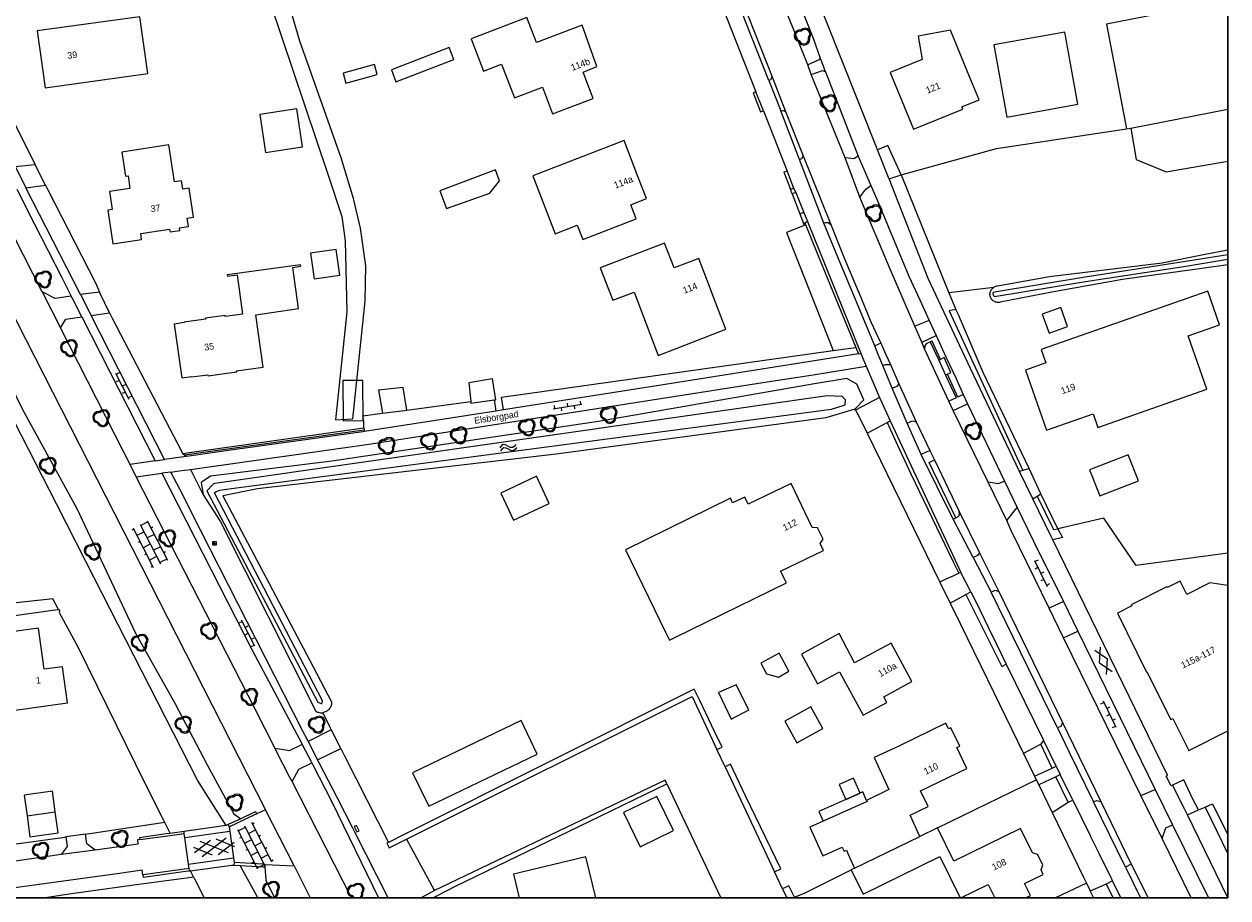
# Model space of a CAD drawing. Header units: metres. Extents: x 231584 to 239351, y 577231 to 577839.
# Tile 66 of 70: x 232200 to 232382, y 577231 to 577363. Entities that reach past the tile are written whole.
import ezdxf
from ezdxf.enums import TextEntityAlignment as Align

# ---------------------------------------------------------------- set-up
doc = ezdxf.new("R2010")
doc.units = ezdxf.units.M
doc.header["$MEASUREMENT"] = 0
for name, color, linetype, lineweight in [('B01', 1, 'Continuous', 0), ('B02', 12, 'Continuous', 0), ('B04', 12, 'Continuous', 0), ('B07', 12, 'Continuous', 0), ('B14', 1, 'Continuous', 0), ('HAAG', 7, 'Continuous', 0), ('LUIFEL', 7, 'Continuous', 0), ('Q07', 7, 'Continuous', 0), ('S01', 7, 'Continuous', 0), ('S02', 7, 'Continuous', 0), ('S03', 7, 'Continuous', 0), ('S05', 140, 'Continuous', 0), ('s_BOOM', 7, 'Continuous', 0), ('s_SPEELVOORZIENING', 7, 'Continuous', 0), ('T00', 34, 'Continuous', 0), ('T01', 1, 'Continuous', 0), ('T07', 140, 'Continuous', 0), ('T09', 72, 'Continuous', 0), ('T10', 7, 'Continuous', 0), ('V01', 8, 'Continuous', 0), ('V02', 253, 'Continuous', 0), ('W00', 140, 'Continuous', 0), ('Z02_huisnummer', 7, 'Continuous', 0), ('Z06_straatnaam', 7, 'Continuous', 0)]:
    doc.layers.add(name, color=color, linetype=linetype, lineweight=lineweight)
doc.styles.add('Style-CHAR_FAST_FONT', font='CHAR_FAST_FONT.shx')

# ---------------------------------------------------------------- blocks, each defined once
blk = doc.blocks.new('SPEELVOORZIENING')
at = {"color": 0, "lineweight": -2, "transparency": 16777216}
for p, q in [((-2.7, -2.1), (-2.7, 2.1)), ((-2.1, 2.7), (2.1, 2.7)), ((2.1, -0.8), (-2.1, 0.9)), ((2.7, 2.1), (2.7, -2.1)), ((2.1, -2.7), (-2.1, -2.7))]:
    blk.add_line(p, q, dxfattribs=at)
at = {"linetype": 'ByBlock', "ltscale": 10, "flags": 128}
for points in [[(-2.7, 2.1), (-2.6, 2.3), (-2.6, 2.4), (-2.4, 2.6), (-2.3, 2.6), (-2.1, 2.7)], [(-0.8, -0.3), (-0.8, -0.2), (-0.7, 0), (-0.6, 0.1), (-0.5, 0.2), (-0.4, 0.3)], [(2.1, 2.7), (2.3, 2.6), (2.4, 2.6), (2.6, 2.4), (2.6, 2.3), (2.7, 2.1)], [(-2.1, -2.7), (-2.3, -2.6), (-2.4, -2.6), (-2.6, -2.4), (-2.6, -2.3), (-2.7, -2.1)], [(-0.2, -0.9), (-0.4, -0.9), (-0.5, -0.8), (-0.7, -0.7), (-0.8, -0.5), (-0.8, -0.3)], [(0.4, -0.3), (0.4, -0.5), (0.3, -0.7), (0.2, -0.8), (0, -0.9), (-0.2, -0.9)], [(0.4, -0.1), (0.4, -0.1), (0.4, -0.2), (0.4, -0.2), (0.4, -0.3), (0.4, -0.3)], [(2.7, -2.1), (2.6, -2.3), (2.6, -2.4), (2.4, -2.6), (2.3, -2.6), (2.1, -2.7)]]:
    blk.add_lwpolyline(points, dxfattribs=at)
blk = doc.blocks.new('BOOM')
at = {"lineweight": -2, "flags": 128}
blk.add_lwpolyline([(12.8, 4), (12.1, 7.4), (10.2, 10.2), (7.3, 12.1), (3.9, 12.8), (0.4, 12.1), (-2.5, 10.1), (-3.9, 10.2), (-7.3, 9.5), (-10.2, 7.6), (-12.1, 4.8), (-12.8, 1.4), (-12.3, -1.4), (-11, -3.9), (-8.9, -5.8), (-6.2, -7), (-3, -11.2), (2.1, -12.8), (5.5, -12.1), (8.4, -10.2), (10.3, -7.4), (11, -4), (10.7, -1.7), (12.1, 0.9), (12.8, 4)], dxfattribs=at)
blk.add_lwpolyline([(11, 4), (10.5, 6.7), (8.9, 8.9), (6.7, 10.5), (3.9, 11), (1.1, 10.5), (-2, 8.3), (-3.8, 8.5), (-6.7, 7.9), (-8.9, 6.4), (-10.5, 4.2), (-11, 1.4), (-10.7, -0.9), (-9.6, -2.9), (-7.9, -4.4), (-5.1, -5.7), (-2, -9.7), (2.2, -11), (4.9, -10.5), (7.1, -9), (8.7, -6.7), (9.2, -3.9), (8.9, -1.3), (10.5, 1.5)], close=True, dxfattribs=at)
blk = doc.blocks.new('S05')
at = {"color": 0}
for p, q in [((0.8, 3), (3.8, 5.9)), ((1.1, -1.9), (4.1, 0.9)), ((3.8, 5.9), (6.8, 7.1)), ((4.1, 0.9), (7.1, 2.1)), ((6.8, 7.1), (10.1, 6.2)), ((7.1, 2.1), (10.2, 1.2)), ((10.1, 6.2), (13.3, 3.7)), ((10.2, 1.2), (13.6, -1.2)), ((13.3, 3.7), (16.6, 1.3)), ((16.6, 1.3), (19.7, 0.4)), ((19.7, 0.4), (22.8, 1.6)), ((22.8, 1.6), (25.8, 4.4)), ((13.6, -1.2), (16.8, -3.7)), ((16.8, -3.7), (20, -4.6)), ((20, -4.6), (23.1, -3.3)), ((23.1, -3.3), (26.1, -0.5))]:
    blk.add_line(p, q, dxfattribs=at)
blk = doc.blocks.new('OV4')
at = {"color": 0}
for p, q in [((0, 12), (67, 12)), ((0, 0), (67, 0)), ((2, 12), (2, 0)), ((12.5, 15), (12.5, 12)), ((12.5, 0), (12.5, -12)), ((23, 12), (23, 0)), ((33.5, 15), (33.5, 12)), ((33.5, 0), (33.5, -12)), ((44, 12), (44, 0)), ((54.5, 15), (54.5, 12)), ((54.5, 0), (54.5, -12)), ((65, 12), (65, 0)), ((0, -12), (67, -12)), ((2, -12), (2, -15)), ((23, -12), (23, -15)), ((44, -12), (44, -15)), ((65, -12), (65, -15))]:
    blk.add_line(p, q, dxfattribs=at)
blk = doc.blocks.new('OV6')
at = {"color": 0}
for p, q in [((0, 0), (44, 0)), ((2, 5), (2, 0)), ((12, 0), (12, -5)), ((22, 5), (22, 0)), ((32, 0), (32, -5)), ((42, 5), (42, 0))]:
    blk.add_line(p, q, dxfattribs=at)
blk = doc.blocks.new('GV2')
at = {"color": 0}
for p, q in [((11.8, 20.5), (0, 0)), ((14, 0), (2.2, 20.5)), ((11.8, -20.5), (0, 0)), ((14, 0), (2.1, -20.5))]:
    blk.add_line(p, q, dxfattribs=at)
blk = doc.blocks.new('GV6')
at = {"color": 0, "linetype": 'Continuous', "ltscale": 10, "flags": 128}
for points in [[(0.1, -3.8), (26.5, 11.5)], [(26.5, -11.5), (0.1, 3.8)], [(50.7, -11.5), (10.9, 11.5)], [(10.9, -11.5), (50.7, 11.5)], [(61.6, -3.8), (35.1, 11.5)], [(35.1, -11.5), (61.6, 3.7)]]:
    blk.add_lwpolyline(points, dxfattribs=at)

msp = doc.modelspace()

# ---------------------------------------------------------------- linework, layer by layer
at = {"flags": 128}
for points in [[(231583.557, 577690.779), (232382.246, 577690.779), (232382.246, 577231.173), (231583.557, 577231.173)], [(232382.246, 577231.173), (232382.246, 577690.779), (231583.557, 577690.779), (231583.557, 577231.173)]]:
    msp.add_lwpolyline(points, close=True, dxfattribs=at)
at = {"layer": 'B01', "flags": 128}
for points in [[(232202.014, 577362.442), (232203.198, 577353.838), (232218.745, 577355.976), (232217.557, 577364.59), (232202.014, 577362.442)], [(232269.583, 577356.359), (232272.289, 577357.392), (232274.232, 577352.314), (232278.473, 577353.918), (232280.018, 577349.885), (232286.176, 577352.23), (232284.651, 577356.222), (232286.723, 577357.045), (232284.503, 577363.288), (232277.601, 577360.701), (232276.112, 577364.493), (232267.68, 577361.252), (232269.583, 577356.359)], [(232335.972, 577358.107), (232331.132, 577356.127), (232334.643, 577347.547), (232342.101, 577350.599), (232341.963, 577350.937), (232344.572, 577352.005), (232342.834, 577356.254), (232340.26, 577362.542), (232335.334, 577361.657), (232335.972, 577358.107)], [(232221.951, 577345.17), (232214.82, 577344.108), (232215.366, 577340.437), (232215.774, 577340.484), (232216.052, 577338.595), (232212.956, 577338.139), (232213.359, 577335.4), (232212.697, 577335.304), (232213.432, 577330.222), (232217.801, 577330.873), (232217.67, 577331.753), (232222.052, 577332.406), (232222.108, 577332.03), (232223.582, 577332.249), (232223.526, 577332.625), (232224.891, 577332.828), (232224.704, 577334.085), (232225.643, 577334.225), (232224.985, 577338.646), (232224.045, 577338.506), (232223.858, 577339.762), (232222.78, 577339.602), (232221.951, 577345.17)], [(232280.385, 577331.727), (232283.755, 577333.023), (232284.59, 577330.869), (232292.661, 577333.975), (232291.846, 577336.133), (232294.226, 577337.049), (232292.935, 577340.402), (232290.843, 577345.836), (232277.018, 577340.514), (232280.385, 577331.727)], [(232296.962, 577330.321), (232287.239, 577326.583)], [(232296.016, 577313.324), (232298.896, 577314.434), (232306.234, 577317.263), (232305.526, 577319.119), (232302.155, 577328.002), (232298.406, 577326.565), (232296.962, 577330.321)], [(232241.866, 577327.009), (232230.77, 577325.489), (232230.791, 577325.29), (232232.279, 577325.494), (232233.095, 577319.546), (232230.469, 577319.186), (232230.445, 577319.364), (232227.473, 577318.956), (232227.497, 577318.777), (232224.25, 577318.331), (232224.258, 577318.272), (232222.762, 577318.066), (232223.874, 577309.908), (232225.37, 577310.113), (232225.378, 577310.054), (232227.855, 577310.394), (232227.879, 577310.216), (232230.356, 577310.556), (232232.199, 577310.809), (232232.174, 577310.985), (232236.187, 577311.536), (232235.111, 577319.433), (232241.539, 577320.403), (232240.689, 577326.645), (232241.894, 577326.81), (232241.866, 577327.009)], [(232287.239, 577326.583), (232288.481, 577323.331), (232289.117, 577321.666), (232292.367, 577322.908)], [(232292.367, 577322.908), (232296.016, 577313.324)], [(232376.229, 577316.281), (232380.968, 577317.939), (232379.181, 577323.047), (232353.968, 577314.227), (232354.687, 577312.171), (232351.607, 577311.093), (232354.793, 577302.016), (232361.845, 577304.483), (232362.571, 577302.407), (232379.064, 577308.177), (232376.229, 577316.281)], [(232316.142, 577293.919), (232309.617, 577290.782), (232309.097, 577291.863), (232307.277, 577290.988), (232306.939, 577291.691), (232291.058, 577283.879), (232297.116, 577271.407), (232297.701, 577270.201), (232298.418, 577270.551), (232315.421, 577278.857), (232314.544, 577280.628), (232321.043, 577283.793), (232320.539, 577284.823), (232320.976, 577285.471), (232320.129, 577287.231), (232319.336, 577287.278), (232316.142, 577293.919)], [(232382.246, 577278.465), (232379.517, 577278.875), (232376.045, 577277.124), (232375.025, 577279.147), (232373.038, 577278.157), (232372.989, 577278.255), (232367.605, 577275.563), (232367.686, 577275.402), (232365.506, 577274.305), (232369.914, 577265.357), (232369.986, 577265.393), (232373.595, 577258.175), (232373.899, 577258.327), (232376.304, 577253.503), (232382.246, 577256.465)], [(232198.336, 577259.557), (232206.598, 577260.697), (232205.841, 577266.185), (232203.057, 577265.801), (232202.199, 577272.022), (232196.721, 577271.266)], [(232323.412, 577271.191), (232317.697, 577268.095), (232320.144, 577263.599), (232323.473, 577265.41), (232327.049, 577258.839), (232330.619, 577260.781), (232330.175, 577261.597), (232334.395, 577263.959), (232331.267, 577269.748), (232325.717, 577266.779), (232323.412, 577271.191)], [(232335.602, 577240.462), (232334.167, 577243.711), (232336.876, 577245.03), (232335.735, 577247.373), (232342.745, 577250.787), (232341.211, 577253.937), (232341.658, 577254.154), (232340.301, 577256.941), (232339.94, 577256.765), (232339.524, 577257.619), (232332.422, 577254.161), (232328.68, 577252.446), (232330.912, 577247.577), (232327.536, 577245.934)], [(232327.544, 577245.918), (232327.616, 577245.77), (232320.999, 577242.808)], [(232327.536, 577245.934), (232327.544, 577245.918)], [(232320.999, 577242.808), (232320.99, 577242.804), (232318.971, 577241.902), (232320.914, 577237.558), (232323.863, 577238.877), (232324.152, 577238.231), (232324.499, 577238.386), (232324.711, 577237.911)], [(232338.28, 577241.768), (232335.602, 577240.462)], [(232351.608, 577231.173), (232352.357, 577231.542), (232351.469, 577233.345), (232354.295, 577234.737), (232353.955, 577235.427), (232354.204, 577236.164), (232353.416, 577237.76), (232352.678, 577238.009), (232350.867, 577241.699), (232340.769, 577236.718), (232338.28, 577241.768)], [(232286.554, 577231.173), (232285.063, 577237.392), (232274.084, 577234.759), (232274.944, 577231.173)], [(232324.711, 577237.911), (232325.61, 577235.903)], [(232325.196, 577235.426), (232327.023, 577231.718), (232338.631, 577237.435), (232341.715, 577231.173)], [(232325.709, 577235.681), (232325.196, 577235.426)], [(232325.61, 577235.903), (232325.652, 577235.808), (232325.702, 577235.696)], [(232325.702, 577235.696), (232325.709, 577235.681)], [(232341.806, 577231.173), (232345.94, 577233.209), (232346.942, 577231.173)]]:
    msp.add_lwpolyline(points, dxfattribs=at)
at = {"layer": 'B02'}
msp.add_line((232367.558, 577347.741), (232382.246, 577350.58), dxfattribs=at)
at = {"layer": 'B02', "flags": 128}
for points in [[(232382.246, 577367.025), (232363.853, 577363.47), (232366.918, 577347.617)], [(232348.771, 577349.401), (232359.537, 577351.338), (232357.57, 577362.274), (232346.804, 577360.337), (232348.771, 577349.401)], [(232235.707, 577349.798), (232236.568, 577344.051), (232242.172, 577344.89), (232241.311, 577350.637), (232235.707, 577349.798)], [(232366.918, 577347.617), (232367.558, 577347.741)], [(232271.988, 577339.723), (232271.357, 577341.405), (232262.945, 577338.253)], [(232263.959, 577335.549), (232270.513, 577337.887), (232271.988, 577339.723)], [(232262.945, 577338.253), (232263.959, 577335.549)], [(232243.384, 577328.811), (232243.923, 577324.929), (232247.824, 577325.471), (232247.285, 577329.353), (232243.384, 577328.811)], [(232356.957, 577320.543), (232354.151, 577319.553), (232355.165, 577316.685), (232357.972, 577317.675), (232356.957, 577320.543)], [(232271.16, 577306.573), (232271.437, 577306.61), (232270.939, 577309.756), (232267.346, 577309.138), (232267.641, 577306.356)], [(232257.935, 577305.043), (232257.391, 577308.449), (232253.665, 577308.032)], [(232253.665, 577308.032), (232254.282, 577304.569)], [(232267.641, 577306.356), (232267.668, 577306.105), (232271.16, 577306.573)], [(232254.282, 577304.569), (232257.935, 577305.043)], [(232314.206, 577264.615), (232315.799, 577265.492), (232314.302, 577268.212), (232311.548, 577266.697), (232312.419, 577265.114), (232314.206, 577264.615)], [(232309.739, 577259.638), (232307.788, 577263.433), (232305.155, 577262.276), (232307.065, 577258.22), (232309.739, 577259.638)], [(232319.103, 577260.09), (232315.197, 577257.941), (232317.001, 577254.663), (232320.906, 577256.812), (232319.103, 577260.09)], [(232277.709, 577252.946), (232275.272, 577258.017), (232258.825, 577250.112), (232261.262, 577245.041), (232277.709, 577252.946)], [(232325.585, 577249.324), (232323.404, 577248.349), (232324.417, 577246.084)], [(232326.598, 577247.059), (232325.585, 577249.324)], [(232204.729, 577244.207), (232204.297, 577247.321), (232200.037, 577246.73), (232200.469, 577243.617)], [(232293.253, 577238.914), (232298.301, 577241.372), (232295.778, 577246.554), (232290.73, 577244.096), (232293.253, 577238.914)], [(232324.417, 577246.084), (232326.598, 577247.059)], [(232200.469, 577243.617), (232204.729, 577244.207)]]:
    msp.add_lwpolyline(points, dxfattribs=at)
at = {"layer": 'B04', "flags": 128}
for points in [[(232230.578, 577242.13), (232228.84, 577241.886), (232224.234, 577241.238)], [(232230.617, 577242.148), (232230.578, 577242.13)], [(232225.194, 577235.299), (232231.42, 577236.152), (232231.766, 577236.133)]]:
    msp.add_lwpolyline(points, dxfattribs=at)
at = {"layer": 'B07', "flags": 128}
msp.add_lwpolyline([(232325.709, 577235.681), (232335.602, 577240.462)], dxfattribs=at)
at = {"layer": 'B14', "flags": 128}
for points in [[(232264.362, 577359.942), (232255.611, 577356.565), (232256.308, 577354.758), (232265.059, 577358.135), (232264.362, 577359.942)], [(232253.038, 577357.344), (232248.326, 577356.034), (232248.744, 577354.53), (232253.456, 577355.841), (232253.038, 577357.344)], [(232248.248, 577309.491), (232248.302, 577303.408), (232251.341, 577303.435), (232251.286, 577309.518), (232248.248, 577309.491)], [(232367.146, 577298.26), (232361.308, 577295.987), (232362.847, 577292.036), (232368.685, 577294.308), (232367.146, 577298.26)], [(232272.176, 577292.476), (232274.102, 577288.365), (232279.517, 577290.9), (232277.592, 577295.012), (232272.176, 577292.476)]]:
    msp.add_lwpolyline(points, dxfattribs=at)
at = {"layer": 'HAAG', "flags": 128}
msp.add_lwpolyline([(232224.282, 577298.243), (232251.497, 577302.053)], dxfattribs=at)
at = {"layer": 'LUIFEL', "flags": 128}
for points in [[(232324.417, 577246.084), (232320.345, 577244.268)], [(232326.96, 577247.221), (232324.417, 577246.084)], [(232327.536, 577245.934), (232326.96, 577247.221)], [(232205.173, 577241.004), (232204.729, 577244.207)], [(232320.345, 577244.268), (232320.999, 577242.808)], [(232200.469, 577243.617), (232200.913, 577240.413), (232205.173, 577241.004)]]:
    msp.add_lwpolyline(points, dxfattribs=at)
at = {"layer": 'Q07', "flags": 128}
for points in [[(232231.063, 577241.928), (232233.676, 577243.223), (232234.934, 577243.789), (232235.229, 577243.922)], [(232235.229, 577243.922), (232235.108, 577244.229), (232234.815, 577244.093), (232232.825, 577243.171)], [(232232.825, 577243.171), (232230.904, 577242.281)], [(232230.904, 577242.281), (232231.063, 577241.928)], [(232222.111, 577240.94), (232221.524, 577240.858), (232217.478, 577240.289), (232217.524, 577240.004)], [(232217.524, 577240.004), (232222.156, 577240.637), (232224.267, 577240.925)], [(232224.234, 577241.238), (232222.111, 577240.94)], [(232224.267, 577240.925), (232224.234, 577241.238)], [(232225.002, 577235.619), (232218.385, 577234.701), (232217.982, 577234.645)], [(232217.982, 577234.645), (232218.027, 577234.316), (232218.438, 577234.373), (232224.468, 577235.2), (232225.049, 577235.279)], [(232225.049, 577235.279), (232225.002, 577235.619)], [(232231.799, 577236.524), (232231.766, 577236.133)], [(232231.766, 577236.133), (232232.751, 577236.077)], [(232236.518, 577236.259), (232236.157, 577236.279), (232231.799, 577236.524)], [(232232.751, 577236.077), (232236.135, 577235.887), (232236.461, 577235.869)], [(232236.461, 577235.869), (232236.496, 577235.867), (232236.518, 577236.259)]]:
    msp.add_lwpolyline(points, dxfattribs=at)
at = {"layer": 's_BOOM', "flags": 128}
for points in [[(232238.677, 577232.798), (232238.607, 577233.14), (232238.416, 577233.419), (232238.133, 577233.608), (232237.788, 577233.677), (232237.442, 577233.607), (232237.152, 577233.41), (232237.011, 577233.421), (232236.665, 577233.353), (232236.383, 577233.164), (232236.192, 577232.885), (232236.123, 577232.543), (232236.17, 577232.256), (232236.304, 577232.008), (232236.511, 577231.816), (232236.777, 577231.696), (232237.101, 577231.28), (232237.447, 577231.173)], [(232251.477, 577232.498), (232251.407, 577232.84), (232251.216, 577233.119), (232250.933, 577233.308), (232250.588, 577233.377), (232250.242, 577233.307), (232249.952, 577233.11), (232249.811, 577233.121), (232249.465, 577233.053), (232249.183, 577232.864), (232248.992, 577232.585), (232248.923, 577232.243), (232248.97, 577231.956), (232249.104, 577231.708), (232249.311, 577231.516), (232249.577, 577231.396), (232249.75, 577231.173)], [(232237.859, 577231.173), (232237.954, 577231.192), (232238.237, 577231.381), (232238.427, 577231.66), (232238.497, 577232.001), (232238.467, 577232.232), (232238.61, 577232.487), (232238.677, 577232.798)], [(232251.1, 577231.173), (232251.227, 577231.36), (232251.297, 577231.701), (232251.267, 577231.932), (232251.41, 577232.187), (232251.477, 577232.498)]]:
    msp.add_lwpolyline(points, dxfattribs=at)
for points in [[(232238.502, 577232.799), (232238.446, 577233.072), (232238.293, 577233.295), (232238.067, 577233.447), (232237.788, 577233.502), (232237.51, 577233.446), (232237.198, 577233.234), (232237.021, 577233.248), (232236.732, 577233.191), (232236.506, 577233.039), (232236.353, 577232.817), (232236.297, 577232.54), (232236.335, 577232.313), (232236.442, 577232.115), (232236.607, 577231.96), (232236.886, 577231.834), (232237.203, 577231.428), (232237.618, 577231.3), (232237.887, 577231.354), (232238.114, 577231.505), (232238.266, 577231.728), (232238.324, 577232.007), (232238.289, 577232.266), (232238.448, 577232.548)], [(232249.968, 577231.173), (232250.867, 577231.173), (232250.914, 577231.205), (232251.066, 577231.428), (232251.124, 577231.707), (232251.089, 577231.966), (232251.248, 577232.248), (232251.302, 577232.499), (232251.246, 577232.772), (232251.093, 577232.995), (232250.867, 577233.147), (232250.588, 577233.202), (232250.31, 577233.146), (232249.998, 577232.934), (232249.821, 577232.948), (232249.532, 577232.891), (232249.306, 577232.739), (232249.153, 577232.517), (232249.097, 577232.24), (232249.135, 577232.013), (232249.242, 577231.815), (232249.407, 577231.66), (232249.686, 577231.534)]]:
    msp.add_lwpolyline(points, close=True, dxfattribs=at)
at = {"layer": 'T00'}
for p, q in [((232378.785, 577244.933), (232382.246, 577237.847)), ((232360.826, 577233.409), (232356.145, 577231.173))]:
    msp.add_line(p, q, dxfattribs=at)
at = {"layer": 'T00', "flags": 128}
for points in [[(232191.957, 577361.588), (232192.144, 577361.06), (232192.2, 577360.904), (232200.262, 577345.054), (232201.701, 577342.19)], [(232332.767, 577340.674), (232347.201, 577344.629), (232366.918, 577347.617)], [(232367.558, 577347.741), (232368.334, 577342.958), (232372.892, 577341.124), (232382.246, 577342.719)], [(232203.247, 577339.102), (232203.606, 577338.401), (232210.83, 577324.288), (232211.449, 577322.886)], [(232316.281, 577337.792), (232316.021, 577338.466)], [(232318.008, 577333.292), (232318.121, 577332.997), (232315.405, 577331.946)], [(232315.405, 577331.946), (232322.513, 577314.051)], [(232382.246, 577327.051), (232378.312, 577326.482), (232366.301, 577324.787), (232355.579, 577322.893), (232347.789, 577321.364), (232347.649, 577321.339), (232347.507, 577321.331), (232347.365, 577321.338), (232347.225, 577321.361), (232347.087, 577321.398), (232346.955, 577321.451), (232346.83, 577321.518), (232346.713, 577321.598), (232346.606, 577321.69), (232346.51, 577321.793), (232346.426, 577321.906), (232346.356, 577322.027), (232346.3, 577322.156), (232346.259, 577322.289), (232346.234, 577322.426), (232346.224, 577322.565), (232346.231, 577322.703), (232346.253, 577322.84), (232346.291, 577322.974), (232346.344, 577323.102), (232346.412, 577323.224), (232346.493, 577323.337), (232346.587, 577323.441), (232346.692, 577323.533), (232346.807, 577323.614)], [(232346.807, 577323.614), (232340.012, 577322.785)], [(232340.012, 577322.785), (232341.035, 577320.258)], [(232212.949, 577319.761), (232213.367, 577318.957), (232223.908, 577298.696), (232224.024, 577298.485)], [(232341.035, 577320.258), (232340.043, 577320.084), (232351.207, 577295.909)], [(232341.443, 577319.437), (232341.035, 577320.258)], [(232352.14, 577296.179), (232345.202, 577310.706), (232341.443, 577319.437)], [(232272.309, 577307.01), (232322.513, 577314.051)], [(232322.513, 577314.051), (232325.92, 577314.529)], [(232257.935, 577305.043), (232267.641, 577306.356)], [(232271.16, 577306.573), (232271.407, 577304.871)], [(232272.593, 577305.056), (232272.309, 577307.01)], [(232325.786, 577305.195), (232321.376, 577303.842), (232280.575, 577298.381), (232235.329, 577293.087), (232230.085, 577292.03), (232243.211, 577267.205), (232246.568, 577260.856), (232246.57, 577260.719), (232246.56, 577260.583), (232246.537, 577260.448), (232246.503, 577260.315), (232246.458, 577260.186), (232246.402, 577260.061), (232246.334, 577259.942), (232246.257, 577259.829), (232246.17, 577259.723), (232246.074, 577259.626), (232245.97, 577259.537), (232245.859, 577259.457), (232245.741, 577259.388), (232245.617, 577259.329), (232245.489, 577259.281), (232245.357, 577259.245), (232245.223, 577259.22)], [(232251.317, 577304.184), (232254.282, 577304.569)], [(232251.455, 577302.324), (232251.45, 577303.32), (232251.317, 577304.184)], [(232325.863, 577305.046), (232325.786, 577305.195)], [(232224.024, 577298.485), (232251.455, 577302.324)], [(232327.618, 577301.519), (232338.633, 577278.992)], [(232353.373, 577292.022), (232355.836, 577286.945)], [(232356.487, 577287.079), (232353.938, 577292.33)], [(232382.246, 577283.383), (232368.345, 577281.513), (232363.45, 577288.66), (232356.487, 577287.079)], [(232356.487, 577287.079), (232357.183, 577285.739), (232355.723, 577285.378)], [(232355.836, 577286.945), (232356.487, 577287.079)], [(232342.553, 577277.115), (232348.024, 577266.19), (232348.688, 577266.542)], [(232340.182, 577275.824), (232341.702, 577272.715), (232345.833, 577264.269), (232351.294, 577253.044)], [(232245.223, 577259.22), (232246.218, 577257.252), (232246.525, 577256.644)], [(232247.961, 577253.803), (232248.567, 577252.604), (232255.16, 577239.563)], [(232352.969, 577249.601), (232353.232, 577249.06)], [(232338.28, 577241.768), (232353.232, 577249.06)], [(232353.232, 577249.06), (232353.61, 577248.28)], [(232355.644, 577244.089), (232360.327, 577234.437), (232360.826, 577233.409)], [(232377.776, 577244.502), (232378.785, 577244.933)], [(232378.785, 577244.933), (232379.931, 577245.423), (232382.246, 577240.722)], [(232209.331, 577240.817), (232209.644, 577240.864), (232220.687, 577242.533), (232221.267, 577242.627)], [(232250.737, 577241.331), (232250.329, 577242.134), (232249.977, 577241.964), (232250.402, 577241.158), (232250.737, 577241.331)], [(232197.272, 577239.06), (232197.26, 577239.148), (232197.69, 577239.207), (232205.83, 577240.33), (232206.325, 577240.398)], [(232316.627, 577231.291), (232318.229, 577231.964), (232325.196, 577235.426)], [(232360.826, 577233.409), (232361.281, 577232.472), (232361.414, 577232.197)]]:
    msp.add_lwpolyline(points, dxfattribs=at)
at = {"layer": 'T01'}
for p, q in [((232262.133, 577232.31), (232260.113, 577231.173)), ((232314.844, 577232.54), (232315.488, 577231.173)), ((232316.684, 577231.173), (232316.627, 577231.291))]:
    msp.add_line(p, q, dxfattribs=at)
at = {"layer": 'T01', "flags": 128}
for points in [[(232304.901, 577253.664), (232305.683, 577254.024), (232304.551, 577256.377), (232302.286, 577261.081), (232301.47, 577262.777), (232257.565, 577240.768), (232255.16, 577239.563)], [(232257.911, 577240.07), (232301.143, 577261.648), (232304.901, 577253.664)], [(232313.634, 577235.112), (232314.57, 577235.564), (232309.241, 577246.633), (232306.946, 577251.4), (232306.151, 577251.008)], [(232306.151, 577251.008), (232313.634, 577235.112)], [(232261.869, 577231.173), (232262.508, 577231.504), (232265.316, 577232.96), (232285.663, 577242.78), (232297.305, 577248.451)], [(232297.305, 577248.451), (232297.063, 577249.007), (232262.133, 577232.31)], [(232255.16, 577239.563), (232254.948, 577239.465), (232255.307, 577238.771), (232257.911, 577240.07)], [(232316.627, 577231.291), (232315.805, 577232.999), (232314.844, 577232.54)]]:
    msp.add_lwpolyline(points, dxfattribs=at)
at = {"layer": 'T07', "flags": 128}
for points in [[(232249.762, 577303.707), (232251.642, 577321.525), (232251.726, 577326.892), (232250.966, 577332.597), (232249.868, 577337.077), (232248.009, 577343.204), (232241.758, 577360.911), (232238.385, 577372.488), (232233.762, 577386.168), (232233.437, 577387.196), (232231.722, 577391.831), (232231.451, 577392.563), (232255.401, 577400.973), (232256.331, 577401.86), (232256.457, 577403.255), (232256.204, 577404.438), (232255.316, 577406.686), (232253.152, 577412.164), (232250.575, 577418.685), (232249.888, 577420.425), (232244.884, 577435.034), (232243.785, 577439.133), (232244.741, 577440.697)], [(232241.166, 577439.682), (232241.166, 577437.696), (232248.183, 577418.352), (232248.601, 577417.2), (232253.332, 577404.861), (232253.585, 577403.508), (232253.078, 577402.494), (232252.064, 577401.818), (232228.748, 577394.507), (232228.241, 577393.873), (232228.284, 577393.318), (232228.326, 577392.775), (232230.691, 577385.802), (232237.196, 577366.827), (232246.066, 577340.627), (232248.094, 577334.33), (232248.643, 577330.653), (232248.896, 577319.919), (232247.175, 577303.58), (232249.762, 577303.707)], [(232322.238, 577305.171), (232324.305, 577305.823), (232324.36, 577306.585), (232323.87, 577307.075), (232321.585, 577307.184), (232228.881, 577293.909), (232228.663, 577293.8), (232227.698, 577292.805), (232244.508, 577260.791), (232245.107, 577260.573), (232245.215, 577261.008), (232228.84, 577292.481), (232229.085, 577292.699), (232229.656, 577292.916), (232230.635, 577293.052), (232322.238, 577305.171)]]:
    msp.add_lwpolyline(points, dxfattribs=at)
at = {"layer": 'T09', "flags": 128}
for points in [[(232382.246, 577329.262), (232378.54, 577328.521), (232372.308, 577327.303), (232355.226, 577325.209), (232347.348, 577323.797), (232347.198, 577323.773), (232347.062, 577323.734), (232346.931, 577323.681), (232346.807, 577323.614)], [(232325.786, 577305.195), (232327.136, 577306.594), (232326.097, 577308.984), (232324.543, 577309.8), (232319.666, 577308.988), (232286.968, 577303.32), (232246.591, 577297.312), (232228.23, 577295.02), (232226.802, 577294.085), (232227.113, 577292.202)], [(232227.113, 577292.202), (232229.678, 577288.194), (232244.174, 577259.447), (232244.293, 577259.379), (232244.417, 577259.322), (232244.546, 577259.276), (232244.678, 577259.241), (232244.813, 577259.218), (232244.95, 577259.207), (232245.086, 577259.207), (232245.223, 577259.22)]]:
    msp.add_lwpolyline(points, dxfattribs=at)
at = {"layer": 'T10', "flags": 128}
for points in [[(232332.767, 577340.674), (232340.012, 577322.785)], [(232191.64, 577323.618), (232191.595, 577323.32), (232191.141, 577322.723), (232199.722, 577305.234), (232207.998, 577290.109), (232216.894, 577271.28), (232222.85, 577260.636), (232227.757, 577251.309), (232231.792, 577243.894), (232232.825, 577243.171)], [(232251.455, 577302.324), (232251.542, 577301.768)], [(232224.539, 577298.001), (232224.024, 577298.485)], [(232225.211, 577296.062), (232227.113, 577292.202)], [(232236.461, 577235.869), (232236.603, 577233.869), (232237.942, 577231.173)]]:
    msp.add_lwpolyline(points, dxfattribs=at)
at = {"layer": 'V01'}
for p, q in [((232373.867, 577242.264), (232379.295, 577231.173)), ((232376.702, 577231.173), (232372.285, 577240.172)), ((232367.594, 577236.293), (232370.196, 577231.173))]:
    msp.add_line(p, q, dxfattribs=at)
at = {"layer": 'V01', "flags": 128}
for points in [[(232306.953, 577371.465), (232313.258, 577355.499)], [(232329.199, 577344.437), (232329.033, 577344.848), (232321.412, 577363.979), (232318.745, 577370.737)], [(232316.727, 577368.191), (232319.343, 577361.619), (232319.783, 577360.471), (232320.536, 577358.332)], [(232318.634, 577357.322), (232315.427, 577365.343)], [(232319.162, 577355.843), (232318.634, 577357.322)], [(232320.536, 577358.332), (232320.982, 577357.143), (232321.199, 577356.564), (232321.311, 577356.267)], [(232313.258, 577355.499), (232315.273, 577350.243)], [(232324.285, 577343.217), (232319.162, 577355.843)], [(232321.311, 577356.267), (232326.259, 577343.489)], [(232315.273, 577350.243), (232317.975, 577343.529)], [(232330.967, 577340.06), (232330.889, 577340.246), (232329.199, 577344.437)], [(232317.975, 577343.529), (232322.115, 577333.112)], [(232326.551, 577337.285), (232324.285, 577343.217)], [(232326.259, 577343.489), (232328.216, 577339.04)], [(232328.216, 577339.04), (232329.079, 577336.971), (232333.938, 577325.319), (232335.591, 577321.733), (232337.041, 577318.59)], [(232350.684, 577295.737), (232343.266, 577311.306), (232336.895, 577324.933), (232330.967, 577340.06)], [(232334.856, 577317.72), (232331.128, 577326.357), (232326.551, 577337.285)], [(232322.115, 577333.112), (232324.114, 577328.182), (232326.255, 577323.042), (232326.276, 577323.089), (232328.216, 577318.39), (232329.696, 577315.154)], [(232337.041, 577318.59), (232338.093, 577316.308)], [(232335.896, 577315.309), (232334.856, 577317.72)], [(232329.696, 577315.154), (232330.477, 577313.447), (232331.149, 577311.918)], [(232336.32, 577314.328), (232335.896, 577315.309)], [(232338.093, 577316.308), (232339.568, 577313.11), (232340.609, 577310.852), (232341.049, 577309.897), (232342.19, 577307.375)], [(232339.986, 577306.368), (232336.32, 577314.328)], [(232331.149, 577311.918), (232332.418, 577309.03)], [(232332.418, 577309.03), (232335.07, 577303.267)], [(232340.64, 577304.947), (232339.986, 577306.368)], [(232342.19, 577307.375), (232342.824, 577305.962)], [(232342.824, 577305.962), (232348.447, 577294.257)], [(232345.96, 577294.102), (232340.64, 577304.947)], [(232335.07, 577303.267), (232337.135, 577298.907)], [(232337.135, 577298.907), (232337.823, 577297.478)], [(232337.823, 577297.478), (232341.583, 577289.668)], [(232352.722, 577291.617), (232350.684, 577295.737)], [(232348.769, 577288.306), (232345.96, 577294.102)], [(232348.447, 577294.257), (232350.351, 577290.295)], [(232355.723, 577285.378), (232355.479, 577285.877), (232352.722, 577291.617)], [(232341.583, 577289.668), (232344.645, 577283.429)], [(232350.351, 577290.295), (232352.768, 577285.3), (232357.356, 577276.065)], [(232355.178, 577275.021), (232350.646, 577284.351), (232349.407, 577286.923), (232348.769, 577288.306)], [(232373.116, 577249.749), (232355.723, 577285.378)], [(232344.645, 577283.429), (232347.545, 577277.582)], [(232347.545, 577277.582), (232357.181, 577257.709)], [(232357.369, 577270.557), (232355.178, 577275.021)], [(232357.356, 577276.065), (232359.52, 577271.563)], [(232359.52, 577271.563), (232371.252, 577247.605)], [(232369.055, 577246.657), (232357.369, 577270.557)], [(232357.181, 577257.709), (232363.021, 577245.75)], [(232373.876, 577248.241), (232373.63, 577248.133), (232372.922, 577249.591), (232373.116, 577249.749)], [(232371.252, 577247.605), (232373.867, 577242.264)], [(232376.133, 577243.765), (232375.692, 577244.64), (232373.876, 577248.241)], [(232363.021, 577245.75), (232367.594, 577236.293)], [(232372.285, 577240.172), (232369.055, 577246.657)], [(232382.246, 577231.173), (232376.133, 577243.765)], [(232231.14, 577241.207), (232224.352, 577240.251)], [(232224.907, 577236.282), (232231.719, 577237.227)]]:
    msp.add_lwpolyline(points, dxfattribs=at)
at = {"layer": 'V02'}
for p, q in [((232249.582, 577231.173), (232240.589, 577248.776)), ((232246.567, 577245.825), (232253.68, 577231.173)), ((232240.88, 577236.008), (232243.348, 577231.173)), ((232366.726, 577235.853), (232369.006, 577231.173)), ((232363.84, 577233.244), (232364.857, 577231.173)), ((232366.029, 577231.173), (232364.76, 577233.757)), ((232361.414, 577232.197), (232361.911, 577231.173))]:
    msp.add_line(p, q, dxfattribs=at)
at = {"layer": 'V02', "flags": 128}
for points in [[(232281.564, 577427.252), (232286.606, 577414.265), (232286.542, 577414.24), (232288.667, 577408.545), (232288.785, 577408.568), (232300.21, 577379.437), (232300.46, 577379.54), (232301.723, 577376.331), (232302.358, 577374.758), (232303.428, 577371.989), (232310.794, 577353.223)], [(232312.768, 577354.942), (232306.175, 577371.569)], [(232320.536, 577358.332), (232320.378, 577358.12), (232320.353, 577358.087), (232318.634, 577357.322)], [(232313.258, 577355.499), (232313.01, 577355.041), (232312.768, 577354.942)], [(232319.162, 577355.843), (232320.861, 577356.444), (232321.311, 577356.267)], [(232310.794, 577353.223), (232310.383, 577353.058), (232311.508, 577350.173), (232311.924, 577350.346)], [(232311.924, 577350.346), (232310.794, 577353.223)], [(232312.768, 577354.942), (232314.547, 577350.32)], [(232311.924, 577350.346), (232315.506, 577341.22)], [(232314.547, 577350.32), (232314.897, 577350.412), (232315.273, 577350.243)], [(232317.417, 577342.97), (232314.547, 577350.32)], [(232332.767, 577340.674), (232330.776, 577345.096), (232329.199, 577344.437)], [(232317.975, 577343.529), (232317.685, 577343.065), (232317.417, 577342.97)], [(232321.102, 577333.325), (232317.417, 577342.97)], [(232326.259, 577343.489), (232325.605, 577343.058), (232324.285, 577343.217)], [(232201.701, 577342.19), (232198.703, 577341.842)], [(232198.703, 577341.842), (232200.286, 577338.695)], [(232203.247, 577339.102), (232201.701, 577342.19)], [(232315.506, 577341.22), (232315.062, 577341.053), (232315.028, 577341.041), (232316.021, 577338.466)], [(232315.506, 577341.22), (232316.51, 577338.657)], [(232330.967, 577340.06), (232332.767, 577340.674)], [(232200.286, 577338.695), (232203.247, 577339.102)], [(232208.537, 577322.526), (232200.286, 577338.695)], [(232316.021, 577338.466), (232316.064, 577338.482), (232316.51, 577338.657)], [(232316.51, 577338.657), (232316.822, 577337.976)], [(232326.551, 577337.285), (232327.418, 577338.493), (232328.216, 577339.04)], [(232202.76, 577322.923), (232195.658, 577336.814)], [(232198.901, 577338.5), (232201.604, 577333.183), (232205.73, 577325.099), (232207.171, 577322.293)], [(232316.822, 577337.976), (232316.281, 577337.792)], [(232316.281, 577337.792), (232317.448, 577334.752)], [(232316.822, 577337.976), (232318.036, 577334.971)], [(232318.036, 577334.971), (232317.448, 577334.752)], [(232317.448, 577334.752), (232318.008, 577333.292)], [(232318.008, 577333.292), (232318.213, 577333.388)], [(232318.036, 577334.971), (232318.602, 577333.57)], [(232318.213, 577333.388), (232318.602, 577333.57)], [(232318.213, 577333.388), (232320.116, 577328.662), (232325.92, 577314.529)], [(232318.602, 577333.57), (232326.617, 577313.734), (232326.679, 577313.586)], [(232321.102, 577333.325), (232321.335, 577333.427), (232321.729, 577333.441), (232322.115, 577333.112)], [(232328.774, 577314.753), (232323.196, 577328.185), (232321.102, 577333.325)], [(232196.216, 577323.637), (232236.543, 577244.502)], [(232207.171, 577322.293), (232204.724, 577321.924), (232202.76, 577322.923)], [(232202.76, 577322.923), (232205.524, 577317.469)], [(232208.768, 577319.163), (232207.358, 577321.93), (232207.171, 577322.293)], [(232211.449, 577322.886), (232208.537, 577322.526)], [(232208.537, 577322.526), (232210.165, 577319.357)], [(232212.949, 577319.761), (232211.449, 577322.886)], [(232205.524, 577317.469), (232206.358, 577318.825), (232208.768, 577319.163)], [(232208.768, 577319.163), (232219.882, 577297.348)], [(232210.165, 577319.357), (232212.949, 577319.761)], [(232221.279, 577297.544), (232210.165, 577319.357)], [(232337.041, 577318.59), (232335.005, 577317.785), (232334.856, 577317.72)], [(232216.053, 577296.811), (232215.111, 577298.656), (232205.524, 577317.469)], [(232329.696, 577315.154), (232328.774, 577314.753)], [(232335.896, 577315.309), (232336.068, 577315.387), (232338.093, 577316.308)], [(232337.197, 577315.344), (232336.554, 577315.053), (232336.342, 577314.769), (232336.32, 577314.328)], [(232338.746, 577312.707), (232337.469, 577315.47), (232337.197, 577315.344)], [(232337.197, 577315.344), (232338.476, 577312.575)], [(232326.328, 577313.53), (232294.839, 577308.531), (232272.593, 577305.056)], [(232325.92, 577314.529), (232326.28, 577313.652), (232326.328, 577313.53)], [(232326.328, 577313.53), (232326.679, 577313.586)], [(232326.679, 577313.586), (232327.483, 577311.667)], [(232330.015, 577311.766), (232329.312, 577313.458), (232328.774, 577314.753)], [(232225.211, 577296.062), (232252.576, 577299.908), (232312.51, 577309.3), (232319.482, 577310.375), (232327.483, 577311.667)], [(232327.483, 577311.667), (232329.501, 577306.956)], [(232330.015, 577311.766), (232330.406, 577311.918), (232331.149, 577311.918)], [(232331.437, 577308.341), (232330.015, 577311.766)], [(232338.476, 577312.575), (232338.746, 577312.707)], [(232338.476, 577312.575), (232339.508, 577310.342)], [(232339.78, 577310.468), (232340.325, 577310.72), (232339.294, 577312.976), (232338.746, 577312.707)], [(232339.78, 577310.468), (232339.508, 577310.342)], [(232339.508, 577310.342), (232341.108, 577306.879), (232339.986, 577306.368)], [(232342.19, 577307.375), (232341.38, 577307.005), (232339.78, 577310.468)], [(232332.418, 577309.03), (232332.152, 577308.583), (232331.437, 577308.341)], [(232333.706, 577303.051), (232331.437, 577308.341)], [(232329.501, 577306.956), (232325.863, 577305.046)], [(232329.501, 577306.956), (232329.788, 577306.285), (232331.127, 577303.405)], [(232340.64, 577304.947), (232342.824, 577305.962)], [(232271.407, 577304.871), (232251.542, 577301.768)], [(232272.593, 577305.056), (232271.407, 577304.871)], [(232325.863, 577305.046), (232326.359, 577304.092), (232327.618, 577301.519)], [(232327.618, 577301.519), (232330.671, 577303.164)], [(232330.671, 577303.164), (232331.127, 577303.405)], [(232330.671, 577303.164), (232332.229, 577299.698), (232334.241, 577295.404), (232340.727, 577281.945), (232341.505, 577280.332)], [(232331.127, 577303.405), (232340.951, 577282.288), (232341.797, 577280.469)], [(232333.706, 577303.051), (232334.525, 577303.39), (232335.07, 577303.267)], [(232335.833, 577298.331), (232333.706, 577303.051)], [(232251.542, 577301.768), (232251.297, 577301.73), (232243.348, 577300.63), (232231.997, 577299.048), (232224.983, 577298.063), (232224.539, 577298.001)], [(232337.135, 577298.907), (232335.833, 577298.331)], [(232219.882, 577297.348), (232216.053, 577296.811)], [(232217.009, 577294.94), (232216.053, 577296.811)], [(232219.882, 577297.348), (232221.279, 577297.544)], [(232224.539, 577298.001), (232221.279, 577297.544)], [(232340.637, 577288.515), (232335.833, 577298.331)], [(232341.04, 577288.722), (232337.009, 577297.093), (232337.823, 577297.478)], [(232217.009, 577294.94), (232220.869, 577295.464)], [(232238.015, 577253.816), (232234.982, 577259.753), (232217.009, 577294.94)], [(232222.246, 577295.651), (232220.869, 577295.464)], [(232220.869, 577295.464), (232234.529, 577268.66), (232241.331, 577255.949)], [(232222.246, 577295.651), (232223.483, 577295.819), (232225.211, 577296.062)], [(232242.849, 577255.191), (232242.219, 577256.408), (232226.749, 577286.847), (232223.58, 577293.061), (232222.246, 577295.651)], [(232351.207, 577295.909), (232350.684, 577295.737)], [(232352.14, 577296.179), (232351.207, 577295.909)], [(232353.938, 577292.33), (232352.14, 577296.179)], [(232348.447, 577294.257), (232347.49, 577293.865), (232345.96, 577294.102)], [(232352.722, 577291.617), (232353.373, 577292.022)], [(232353.373, 577292.022), (232353.938, 577292.33)], [(232341.04, 577288.722), (232341.525, 577288.971), (232341.626, 577289.339), (232341.583, 577289.668)], [(232348.769, 577288.306), (232350.351, 577290.295)], [(232340.637, 577288.515), (232341.04, 577288.722)], [(232343.695, 577282.704), (232340.637, 577288.515)], [(232344.645, 577283.429), (232344.336, 577283.016), (232343.695, 577282.704)], [(232343.695, 577282.704), (232346.392, 577277.461)], [(232341.505, 577280.332), (232340.602, 577279.911), (232339.423, 577279.361), (232338.633, 577278.992)], [(232341.797, 577280.469), (232341.505, 577280.332)], [(232343.335, 577277.508), (232341.797, 577280.469)], [(232338.633, 577278.992), (232340.182, 577275.824)], [(232340.182, 577275.824), (232342.553, 577277.115)], [(232342.553, 577277.115), (232343.335, 577277.508)], [(232343.335, 577277.508), (232344.186, 577275.853), (232345.953, 577272.183), (232347.2, 577269.612), (232348.688, 577266.542)], [(232346.392, 577277.461), (232347.014, 577277.769), (232347.545, 577277.582)], [(232356.437, 577256.905), (232346.392, 577277.461)], [(232357.356, 577276.065), (232355.178, 577275.021)], [(232357.369, 577270.557), (232359.52, 577271.563)], [(232348.688, 577266.542), (232354.331, 577255.041)], [(232246.525, 577256.644), (232243.014, 577254.871)], [(232247.961, 577253.803), (232246.618, 577256.46), (232246.525, 577256.644)], [(232357.181, 577257.709), (232356.933, 577257.127), (232356.437, 577256.905)], [(232356.437, 577256.905), (232358.21, 577253.247), (232361.895, 577245.712)], [(232241.331, 577255.949), (232241.988, 577254.677), (232242.121, 577254.42)], [(232243.014, 577254.871), (232242.849, 577255.191)], [(232243.014, 577254.871), (232244.455, 577252.085)], [(232354.331, 577255.041), (232353.935, 577254.434)], [(232356.238, 577251.139), (232354.331, 577255.041)], [(232242.121, 577254.42), (232240.167, 577253.433), (232239.63, 577253.528), (232238.015, 577253.816)], [(232240.589, 577248.776), (232240.208, 577249.523), (232238.454, 577252.956), (232238.015, 577253.816)], [(232242.121, 577254.42), (232243.557, 577251.644)], [(232244.455, 577252.085), (232247.961, 577253.803)], [(232353.935, 577254.434), (232351.294, 577253.044)], [(232351.294, 577253.044), (232352.969, 577249.601)], [(232355.647, 577250.832), (232353.935, 577254.434)], [(232240.589, 577248.776), (232241.241, 577250.013), (232241.593, 577250.682), (232243.557, 577251.644)], [(232243.557, 577251.644), (232243.787, 577251.2), (232246.567, 577245.825)], [(232244.703, 577251.605), (232244.455, 577252.085)], [(232255.121, 577231.173), (232250.128, 577241.016), (232249.712, 577241.836), (232247.455, 577246.284), (232244.703, 577251.605)], [(232352.969, 577249.601), (232355.647, 577250.832)], [(232356.207, 577249.501), (232353.61, 577248.28)], [(232355.647, 577250.832), (232356.238, 577251.139)], [(232356.854, 577249.857), (232356.207, 577249.501)], [(232358.083, 577245.672), (232356.207, 577249.501)], [(232356.238, 577251.139), (232356.854, 577249.857)], [(232358.76, 577245.974), (232356.854, 577249.857)], [(232353.61, 577248.28), (232355.644, 577244.089)], [(232369.055, 577246.657), (232371.252, 577247.605)], [(232377.776, 577244.502), (232376.885, 577246.224), (232375.577, 577249.076), (232373.876, 577248.241)], [(232358.083, 577245.672), (232358.76, 577245.974)], [(232358.76, 577245.974), (232361.395, 577240.609), (232361.415, 577240.567), (232362.254, 577238.859), (232362.705, 577237.941), (232364.503, 577234.28), (232364.76, 577233.757)], [(232361.895, 577245.712), (232362.413, 577245.943), (232363.021, 577245.75)], [(232366.726, 577235.853), (232361.895, 577245.712)], [(232236.543, 577244.502), (232235.229, 577243.922)], [(232240.88, 577236.008), (232236.543, 577244.502)], [(232355.644, 577244.089), (232358.083, 577245.672)], [(232376.133, 577243.765), (232377.776, 577244.502)], [(232372.285, 577240.172), (232372.848, 577241.808), (232373.867, 577242.264)], [(232206.325, 577240.398), (232206.527, 577238.981), (232205.613, 577237.734)], [(232209.331, 577240.817), (232206.325, 577240.398)], [(232210.758, 577238.422), (232209.513, 577239.37), (232209.331, 577240.817)], [(232224.352, 577240.251), (232224.267, 577240.925)], [(232224.907, 577236.282), (232224.352, 577240.251)], [(232231.063, 577241.928), (232231.14, 577241.207)], [(232231.14, 577241.207), (232231.719, 577237.227)], [(232210.758, 577238.422), (232205.613, 577237.734)], [(232217.524, 577240.004), (232217.174, 577239.952), (232217.263, 577239.331), (232210.758, 577238.422)], [(232205.613, 577237.734), (232198.733, 577236.764)], [(232231.719, 577237.227), (232231.799, 577236.524)], [(232217.982, 577234.645), (232217.882, 577235.386), (232214.468, 577234.893), (232194.908, 577232.201), (232187.482, 577231.173)], [(232225.002, 577235.619), (232224.907, 577236.282)], [(232225.194, 577235.299), (232225.049, 577235.279)], [(232225.661, 577234.386), (232225.194, 577235.299)], [(232236.518, 577236.259), (232240.88, 577236.008)], [(232367.594, 577236.293), (232366.726, 577235.853)], [(232202.56, 577231.173), (232203.549, 577231.311), (232207.214, 577231.823), (232212.646, 577232.581), (232216.63, 577233.137), (232217.059, 577233.197), (232224.938, 577234.286), (232225.661, 577234.386)], [(232363.84, 577233.244), (232361.414, 577232.197)], [(232364.76, 577233.757), (232363.84, 577233.244)]]:
    msp.add_lwpolyline(points, dxfattribs=at)
at = {"layer": 'W00'}
msp.add_line((232297.305, 577248.451), (232305.501, 577231.173), dxfattribs=at)
at = {"layer": 'W00', "flags": 128}
for points in [[(232382.246, 577328.56), (232375.54, 577327.466), (232360.656, 577325.18), (232346.896, 577322.898), (232346.695, 577322.838), (232346.641, 577322.693), (232346.692, 577322.44), (232346.928, 577322.217), (232360.688, 577324.498), (232375.571, 577326.785), (232382.246, 577327.874)], [(232230.617, 577242.148), (232226.262, 577248.987), (232209.359, 577282.107), (232204.913, 577290.819), (232187.967, 577323.841)], [(232205.232, 577274.846), (232204.359, 577276.454), (232196.043, 577275.526), (231940.256, 577239.974), (231940.526, 577238.033)], [(232205.232, 577274.846), (232205.328, 577274.859), (232205.394, 577274.524), (232205.305, 577274.381), (232208.148, 577269.182), (232218.366, 577248.43), (232221.12, 577242.922), (232221.267, 577242.627)], [(232184.501, 577265.699), (232183.629, 577271.5), (232183.584, 577271.835), (232204.319, 577274.719), (232205.232, 577274.846)], [(232306.151, 577251.008), (232304.901, 577253.664)], [(232221.267, 577242.627), (232222.111, 577240.94)], [(232230.904, 577242.281), (232230.617, 577242.148)], [(232257.911, 577240.07), (232262.067, 577232.45), (232262.133, 577232.31)], [(232235.409, 577231.173), (232235.304, 577231.379), (232232.751, 577236.077)], [(232314.844, 577232.54), (232313.634, 577235.112)], [(232225.661, 577234.386), (232225.821, 577234.073), (232227.304, 577231.173)]]:
    msp.add_lwpolyline(points, dxfattribs=at)

# ---------------------------------------------------------------- block references
at = {"layer": 'S01', "xscale": 0.1, "yscale": 0.1, "zscale": 0.1}
for name, p, rotation in [('GV2', (232364.041, 577267.379), 206.0202306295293), ('GV6', (232225.759, 577238.427), 7.897993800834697)]:
    msp.add_blockref(name, p, dxfattribs=dict(at, rotation=rotation))
at = {"layer": 'S02'}
for name, p, xscale, yscale, zscale, rotation in [('OV6', (232280.117, 577305.227), 0.1, 0.1, 0.1, 8.90614534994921), ('OV4', (232217.606, 577287.725), 0.1, 0.1, 0.1, 297.0032783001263), ('OV6', (232352.972, 577282.272), 0.09999999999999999, 0.09999999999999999, 0.09999999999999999, 295.9079276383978), ('OV6', (232365.328, 577256.995), 0.1, 0.1, 0.1, 116.0905429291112), ('OV4', (232236.472, 577236.08), 0.1, 0.1, 0.1, 117.0486617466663)]:
    msp.add_blockref(name, p, dxfattribs=dict(at, xscale=xscale, yscale=yscale, zscale=zscale, rotation=rotation))
at = {"layer": 'S03', "xscale": 0.1, "yscale": 0.1, "zscale": 0.1}
for p, rotation in [((232213.875, 577310.607), 296.9972941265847), ((232234.943, 577269.281), 116.9410240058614)]:
    msp.add_blockref('OV6', p, dxfattribs=dict(at, rotation=rotation))
at = {"layer": 'S05', "xscale": 0.1, "yscale": 0.1, "zscale": 0.1, "rotation": 188.1492239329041}
msp.add_blockref('S05', (232274.603, 577299.658), dxfattribs=at)
at = {"layer": 's_BOOM', "xscale": 0.1, "yscale": 0.1, "zscale": 0.1}
for p in [(232317.855, 577361.571), (232321.761, 577351.476), (232328.611, 577334.832), (232202.9, 577324.8), (232206.8, 577314.4), (232211.7, 577303.8), (232279.4, 577303), (232288.5, 577304.3), (232265.8, 577301.2), (232276.1, 577302.4), (232343.692, 577301.845), (232254.9, 577299.6), (232261.3, 577300.3), (232203.6, 577296.6), (232221.7, 577285.6), (232210.4, 577283.6), (232228, 577271.6), (232217.5, 577269.8), (232234.1, 577261.6), (232224.1, 577257.4), (232244.3, 577257.4), (232231.9, 577245.6), (232214.5, 577240.1), (232202.5, 577238.3)]:
    msp.add_blockref('BOOM', p, dxfattribs=at)
at = {"layer": 's_SPEELVOORZIENING', "xscale": 0.1, "yscale": 0.1, "zscale": 0.1}
msp.add_blockref('SPEELVOORZIENING', (232228.841, 577284.854), dxfattribs=at)

# ---------------------------------------------------------------- texts
at = {"layer": 'Z02_huisnummer', "style": 'Style-CHAR_FAST_FONT'}
for s, rotation, p in [('39', 7.9, (232207.317, 577358.793)), ('114b', 20.8, (232284.229, 577357.379)), ('121', 22.3, (232337.624, 577353.816)), ('114a', 21.1, (232290.733, 577339.549)), ('37', 8.5, (232219.913, 577335.589)), ('114', 21, (232300.822, 577323.511)), ('35', 7.8, (232228.029, 577314.638)), ('119', 19.3, (232358.058, 577308.272)), ('112', 26, (232315.941, 577287.654)), ('115a-117', 26.5, (232377.751, 577267.587)), ('110a', 28.5, (232330.691, 577265.744)), ('1', 7.9, (232202.18, 577264.13)), ('110', 26, (232337.296, 577250.743)), ('108', 26.1, (232347.608, 577236.252))]:
    msp.add_text(s, height=1, rotation=rotation, dxfattribs=at).set_placement(p, align=Align.MIDDLE_CENTER)
at = {"layer": 'Z06_straatnaam', "style": 'Style-CHAR_FAST_FONT'}
msp.add_text('Elsborgpad', height=1, rotation=8.9, dxfattribs=at).set_placement((232271.508, 577303.963), align=Align.MIDDLE_CENTER)

doc.saveas('drawing.dxf')
